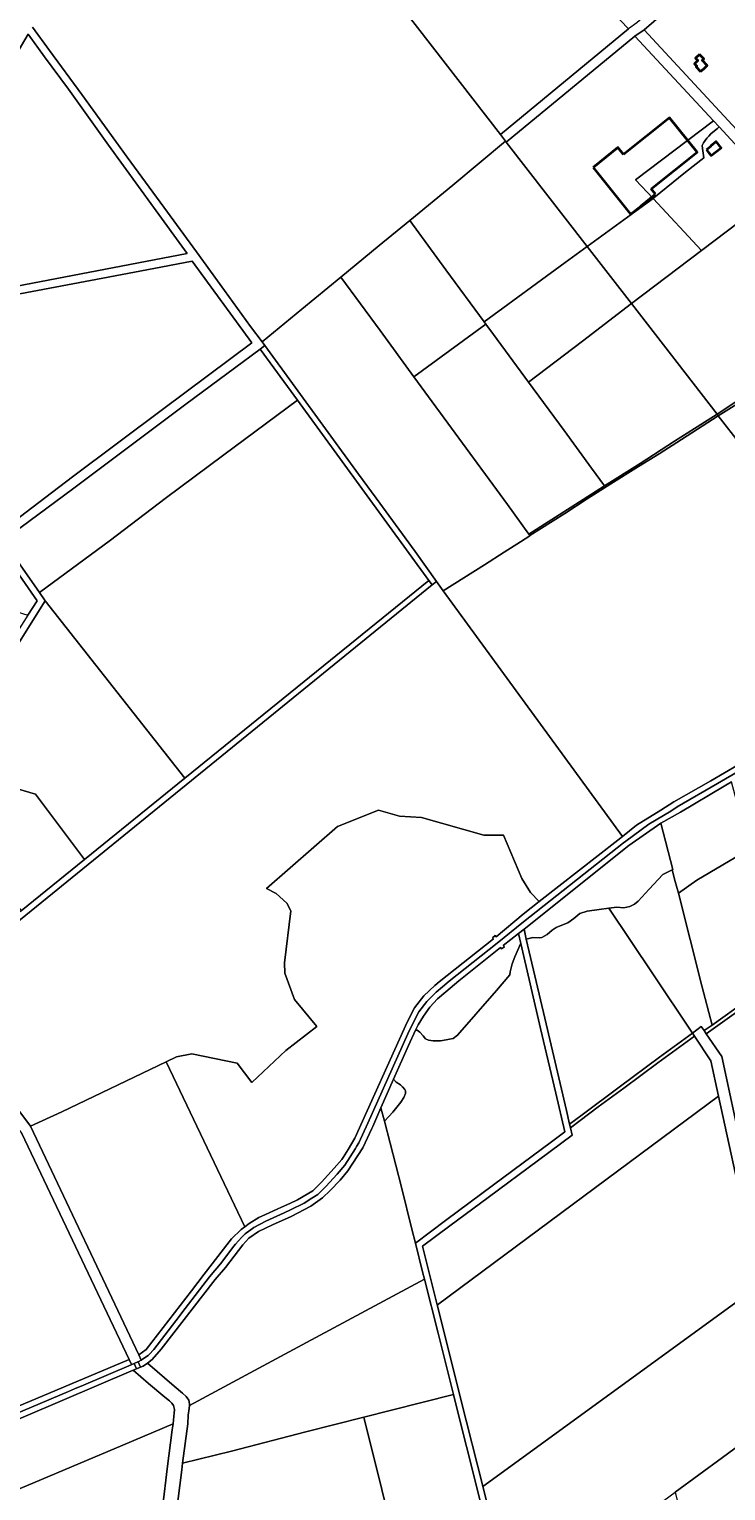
# Model space of a CAD drawing. Header units: metres. Extents: x 152747 to 157233, y 373738 to 378734.
# Tile 21 of 29: x 154258 to 154981, y 375443 to 376961. Entities that reach past the tile are written whole.
import ezdxf
from ezdxf.enums import TextEntityAlignment as Align

# ---------------------------------------------------------------- set-up
doc = ezdxf.new("R2010")
doc.units = ezdxf.units.M
for name, color, linetype, lineweight in [('B-XX-KG-GRENS_PERCEEL-GV', 150, 'Continuous', 18), ('B-XX-KG-GRENS_PERCEEL-S @ 0.001', 150, 'Continuous', 25), ('B-XX-OG-BEBOUWING-G', 7, 'Continuous', 35), ('B-XX-OG-BEBOUWING_HUISNUMMER-T18', 10, 'Continuous', 18), ('B-XX-OG-BEBOUWING_STRAATNAAM-T18', 10, 'Continuous', 18)]:
    doc.layers.add(name, color=color, linetype=linetype, lineweight=lineweight)
doc.styles.add('NLCS-ISO', font='NLCS-ISO.ttf', dxfattribs={"height": 1.8})
doc.styles.add('NLCS-ISO-M-T18', font='NLCS-ISO.ttf', dxfattribs={"height": 1.8})

# ---------------------------------------------------------------- blocks, each defined once
blk = doc.blocks.new('SKG-PERCEELNUMMER-SO')
at = {"layer": 'Defpoints'}
blk.add_point((0, 0), dxfattribs=at)
at = {"style": 'NLCS-ISO', "oblique": 10, "flags": 1}
blk.add_attdef('GEMEENTECODE', text='', height=1.8, dxfattribs=at).set_placement((0, 3), align=Align.MIDDLE_RIGHT)
at = {"style": 'NLCS-ISO', "oblique": 10}
blk.add_attdef('PERCEELNUMMER', text='', height=1.8, dxfattribs=at).set_placement((0, 0), align=Align.MIDDLE_CENTER)
at = {"style": 'NLCS-ISO', "oblique": 10, "flags": 1}
blk.add_attdef('SECTIE', text='', height=1.8, dxfattribs=at).set_placement((0, 2), align=Align.MIDDLE_LEFT)

msp = doc.modelspace()

# ---------------------------------------------------------------- linework, layer by layer
at = {"layer": 'B-XX-KG-GRENS_PERCEEL-GV'}
for points in [[(154752.895, 376843.724), (154886.333, 376953.752), (154895.863, 376960.299), (155202.955, 377225.444), (155241.848, 377259.024), (155197.288, 377317.243), (155305.631, 377388.543), (155314.49, 377394.373), (155313.886, 377395.214), (155313.034, 377396.154), (155092.302, 377639.443), (155080.677, 377647.338), (155078.608, 377649.4), (155076.086, 377651.914), (155071.975, 377644.301), (155298.696, 377396.906), (155181.425, 377320.91), (155227.75, 377261.373), (154888.348, 376967.361), (154879.838, 376961.434), (154746.923, 376851.48), (154752.262, 376844.586)], [(154334.148, 377470.371), (154296.558, 377433.088), (154433.794, 377256.901), (154439.615, 377249.372), (154631.91, 377000), (154746.923, 376851.48), (154879.838, 376961.434), (154822.451, 377021.642), (154533.818, 377325.225), (154398.433, 377468.492), (154365.916, 377503.373)], [(155339.458, 377039.65), (155202.955, 377225.444), (154895.863, 376960.299), (155013.587, 376833.348), (155023.259, 376824.612), (155032.986, 376820.072), (155042.67, 376818.564), (155050.779, 376821.617), (155059.659, 376826.433), (155068.068, 376832.407)], [(154096.602, 376671.677), (154096.266, 376676.701), (154097.212, 376682.017), (154120.753, 376721.877), (154151.999, 376775.783), (154186.223, 376834.776), (154234.324, 376918.032), (154256.532, 376955.86), (154273.548, 376932.236), (154298.372, 376898.452), (154339.94, 376840.557), (154386.822, 376775.944), (154421.822, 376727.924), (154362.039, 376716.537), (154252.152, 376695.434), (154161.509, 376678.083), (154120.327, 376670.344), (154097.144, 376666.009)], [(154421.822, 376727.924), (154386.822, 376775.944), (154339.94, 376840.557), (154298.372, 376898.452), (154273.548, 376932.236), (154256.532, 376955.86), (154234.324, 376918.032), (154186.223, 376834.776), (154151.999, 376775.783), (154120.753, 376721.877), (154097.212, 376682.017), (154096.266, 376676.701), (154096.602, 376671.677), (154097.144, 376666.009), (154120.327, 376670.344), (154161.509, 376678.083), (154252.152, 376695.434), (154362.039, 376716.537)], [(154752.895, 376843.724), (154836.926, 376735.255), (154905.221, 376785.192), (154887.157, 376804.627), (154968.035, 376865.737), (154886.333, 376953.752)], [(154905.221, 376785.192), (154905.999, 376785.761), (154939.057, 376812.29), (154957.947, 376827.463), (154956.491, 376837.159), (154956.394, 376840.096), (154957.675, 376842.812), (154959.388, 376845.296), (154961.145, 376847.594), (154963.114, 376849.919), (154965.116, 376852.084), (154967.366, 376854.072), (154972.096, 376857.85), (154973.96, 376859.378), (154968.035, 376865.737), (154887.157, 376804.627)], [(155034.967, 376791.269), (155006.417, 376824.163), (154973.96, 376859.378), (154972.096, 376857.85), (154967.366, 376854.072), (154965.116, 376852.084), (154963.114, 376849.919), (154961.145, 376847.594), (154959.388, 376845.296), (154957.675, 376842.812), (154956.394, 376840.096), (154956.491, 376837.159), (154957.947, 376827.463), (154939.057, 376812.29), (154905.999, 376785.761), (154905.221, 376785.192), (154955.438, 376731.164)], [(154752.895, 376843.724), (154752.262, 376844.586), (154697.367, 376799.049), (154652.655, 376762.299), (154690.065, 376711.038), (154729.894, 376656.912), (154813.972, 376718.471), (154836.926, 376735.255)], [(154955.438, 376731.164), (154882.918, 376675.865), (154971.801, 376561.085), (154994.451, 376576.078), (155151.249, 376632.169), (155094.268, 376710.825), (155034.967, 376791.269)], [(154905.221, 376785.192), (154836.926, 376735.255), (154882.918, 376675.865), (154955.438, 376731.164)], [(154731.597, 376654.598), (154729.894, 376656.912), (154690.065, 376711.038), (154652.655, 376762.299), (154621.015, 376736.23), (154581.27, 376703.506), (154621.893, 376648.049), (154656.935, 376599.944)], [(154813.972, 376718.471), (154729.894, 376656.912), (154731.597, 376654.598), (154739.547, 376643.795), (154775.957, 376594.263), (154831.876, 376636.994), (154882.918, 376675.865), (154836.926, 376735.255)], [(155425.312, 376729.772), (155397.182, 376720.071), (155151.249, 376632.169), (154994.451, 376576.078), (154971.801, 376561.085), (154972.999, 376559.538), (154997.68, 376575.065), (155152.173, 376630.603), (155422.191, 376726.857)], [(154097.314, 376653.669), (154097.265, 376657.849), (154133.637, 376664.374), (154174.315, 376672.046), (154242.405, 376684.941), (154321.471, 376699.941), (154379.643, 376710.951), (154426.979, 376719.893), (154488.702, 376635.038), (154397.312, 376567.034), (154302.591, 376496.006), (154226.621, 376438.22), (154210.928, 376461.505), (154180.991, 376506.094), (154162.99, 376533.359), (154138.604, 376569.579), (154117.31, 376601.145), (154106.465, 376617.506), (154105.469, 376619.465), (154100.716, 376631.117), (154098.574, 376641.981)], [(154488.702, 376635.038), (154426.979, 376719.893), (154379.643, 376710.951), (154321.471, 376699.941), (154242.405, 376684.941), (154174.315, 376672.046), (154133.637, 376664.374), (154097.265, 376657.849), (154097.314, 376653.669), (154098.574, 376641.981), (154100.716, 376631.117), (154105.469, 376619.465), (154106.465, 376617.506), (154117.31, 376601.145), (154138.604, 376569.579), (154162.99, 376533.359), (154180.991, 376506.094), (154210.928, 376461.505), (154226.621, 376438.22), (154302.591, 376496.006), (154397.312, 376567.034)], [(155337.772, 376475.126), (155363.67, 376500), (155407.29, 376540.816), (155486.353, 376614.796), (155476.814, 376642.703), (155470.975, 376672.909), (155457.429, 376700.509), (155422.191, 376726.857), (155152.173, 376630.603), (154997.68, 376575.065), (154972.999, 376559.538), (155019.1, 376500), (155096.225, 376400.044), (155095.73, 376403.26), (155109.221, 376413.802), (155271.451, 376513.612), (155282.73, 376516.24), (155297.62, 376517.14), (155307.893, 376516.77), (155326.122, 376487.534), (155329.572, 376481.916), (155331.5, 376477.13), (155333.753, 376471.266)], [(154776.407, 376436.42), (154754.259, 376467.439), (154656.935, 376599.944), (154621.893, 376648.049), (154581.27, 376703.506), (154540.728, 376670.144), (154499.37, 376636.346), (154502.25, 376632.397), (154533.769, 376589.169), (154599.448, 376498.708), (154617.787, 376473.702), (154658.166, 376418.459), (154680.423, 376387.463), (154687.522, 376377.722), (154730.266, 376404.494), (154750.606, 376417.658), (154767.559, 376428.529), (154777.193, 376434.834), (154777.431, 376434.986)], [(154775.957, 376594.263), (154812.873, 376544.136), (154841.35, 376505.032), (154854.929, 376486.525), (154891.763, 376509.911), (154927.411, 376532.889), (154971.801, 376561.085), (154882.918, 376675.865), (154831.876, 376636.994)], [(154731.597, 376654.598), (154656.935, 376599.944), (154754.259, 376467.439), (154776.407, 376436.42), (154820.122, 376464.382), (154854.929, 376486.525), (154841.35, 376505.032), (154812.873, 376544.136), (154775.957, 376594.263), (154739.547, 376643.795)], [(154497.277, 376628.709), (154420.28, 376571.607), (154359.276, 376525.926), (154302.551, 376483.085), (154230.633, 376429.771), (154268.326, 376375.743), (154342.033, 376430.383), (154398.922, 376473.348), (154459.605, 376518.788), (154536.078, 376575.501)], [(154675.917, 376383.735), (154680.423, 376387.463), (154658.166, 376418.459), (154617.787, 376473.702), (154599.448, 376498.708), (154533.769, 376589.169), (154502.25, 376632.397), (154497.277, 376628.709), (154536.078, 376575.501), (154672.472, 376388.46)], [(154274.171, 376367.365), (154419.179, 376183.158), (154672.472, 376388.46), (154536.078, 376575.501), (154459.605, 376518.788), (154398.922, 376473.348), (154342.033, 376430.383), (154268.326, 376375.743)], [(154971.801, 376561.085), (154927.411, 376532.889), (154891.763, 376509.911), (154854.929, 376486.525), (154820.122, 376464.382), (154776.407, 376436.42), (154777.431, 376434.986), (154813.674, 376458.097), (154837.013, 376473.073), (154861.432, 376488.723), (154890.008, 376506.584), (154911.455, 376520.058), (154934.645, 376534.768), (154972.999, 376559.538)], [(154256.375, 376352.523), (154265.837, 376367.408), (154225.263, 376425.765), (154201.929, 376461.669), (154154.855, 376530.705), (154147.482, 376541.104), (154056.285, 376414.528)], [(154274.171, 376367.365), (154268.326, 376375.743), (154230.633, 376429.771), (154225.263, 376425.765), (154265.837, 376367.408), (154256.375, 376352.523), (154252.012, 376345.659), (154157.786, 376197.423), (154152.735, 376189.476), (154066.459, 376053.746), (154061.719, 376046.289), (154070.443, 376047.957), (154074.244, 376048.684), (154152.926, 376174.058), (154166.142, 376195.129)], [(154672.472, 376388.46), (154419.179, 376183.158), (154314.975, 376098.699), (154249.262, 376045.436), (154229.119, 376029.11), (154152.102, 375966.921), (154155.263, 375960.333), (154222.43, 376015.247), (154675.917, 376383.735)], [(154274.171, 376367.365), (154166.142, 376195.129), (154264.346, 376166.331), (154314.975, 376098.699), (154419.179, 376183.158)], [(154152.926, 376174.058), (154249.262, 376045.436), (154314.975, 376098.699), (154264.346, 376166.331), (154166.142, 376195.129)], [(154925.639, 376088.239), (154925.262, 376088.043), (154928.384, 376075.9), (154931.514, 376063.575), (154950.877, 376076.994), (155004.585, 376108.923), (154990.328, 376165.078), (154986.734, 376179.233), (154978.959, 376174.605), (154933.87, 376147.928), (154913.479, 376136.242)], [(154583.464, 375789.138), (154588.721, 375797.529), (154595.567, 375809.07), (154650.111, 375929.539), (154657.611, 375944.721), (154667.475, 375956.935), (154678.608, 375967.909), (154683.324, 375971.594), (154739.675, 376016.099), (154738.622, 376017.342), (154741.373, 376019.645), (154742.409, 376018.409), (154770.39, 376041.722), (154787.154, 376055.088), (154778.163, 376064.466), (154768.983, 376078.769), (154750.063, 376123.939), (154729.651, 376123.856), (154664.762, 376142.329), (154642.032, 376143.717), (154620.117, 376149.924), (154577.87, 376132.82), (154503.872, 376068.365), (154514.079, 376063.254), (154525.2, 376053.166), (154529.397, 376045.401), (154522.744, 375991.223), (154523.04, 375980.638), (154533.063, 375953.312), (154556.125, 375925.01), (154524.094, 375900.411), (154488.692, 375867.056), (154473.565, 375887.247), (154426.466, 375896.7), (154410.741, 375893.762), (154400.018, 375888.655), (154481.479, 375717.187), (154481.54, 375717.232), (154486.017, 375720.566), (154496.126, 375726.698), (154503.037, 375729.93), (154514.977, 375735.513), (154519.584, 375737.54), (154528.066, 375741.273), (154536.304, 375745.091), (154552.105, 375754.557), (154560.949, 375763.364), (154574.392, 375777.917), (154582.244, 375787.191)], [(154925.639, 376088.239), (154913.479, 376136.242), (154880.236, 376113.208), (154771.374, 376026.337), (154773.554, 376016.007), (154780.561, 376017.671), (154787.15, 376017.379), (154789.905, 376017.617), (154795.474, 376020.551), (154800.454, 376025.264), (154804.54, 376027.905), (154810.631, 376030.524), (154816.965, 376032.76), (154822.991, 376037.436), (154829.228, 376042.46), (154836.818, 376045.007), (154849.182, 376046.812), (154859.454, 376048.099), (154867.53, 376049.21), (154875.08, 376048.28), (154881.18, 376049.78), (154886, 376052.25), (154889.87, 376055.41), (154901.14, 376067.77), (154915.55, 376082.99), (154925.262, 376088.043)], [(155037.864, 375977.851), (155004.585, 376108.923), (154950.877, 376076.994), (154931.514, 376063.575), (154955.979, 375967.249), (154966.766, 375926.46)], [(154946.165, 375918.396), (154955.352, 375925.244), (154958.299, 375920.884), (154966.766, 375926.46), (154955.979, 375967.249), (154931.514, 376063.575), (154928.384, 376075.9), (154925.262, 376088.043), (154915.55, 376082.99), (154901.14, 376067.77), (154889.87, 376055.41), (154886, 376052.25), (154881.18, 376049.78), (154875.08, 376048.28), (154867.53, 376049.21), (154859.454, 376048.099), (154904.933, 375979.976)], [(154374.031, 375578.515), (154371.409, 375584.052), (154259.101, 375821.802), (154155.263, 375960.333), (154152.102, 375966.921), (154148.439, 375963.964), (154103.612, 376023.768), (154070.443, 376047.957), (154065.766, 376037.169), (154091.477, 376022.817), (154099.629, 376014.702), (154176.015, 375909.033), (154179.862, 375904.289), (154181.739, 375902.514), (154190.476, 375893.294), (154247.747, 375817.053), (154249.992, 375814.064), (154361.596, 375579.393), (154364.028, 375574.282), (154364.149, 375573.989), (154366.756, 375575.162), (154370.54, 375576.861), (154370.9, 375577.022)], [(154946.165, 375918.396), (154904.933, 375979.976), (154859.454, 376048.099), (154849.182, 376046.812), (154836.818, 376045.007), (154829.228, 376042.46), (154822.991, 376037.436), (154816.965, 376032.76), (154810.631, 376030.524), (154804.54, 376027.905), (154800.454, 376025.264), (154795.474, 376020.551), (154789.905, 376017.617), (154787.15, 376017.379), (154780.561, 376017.671), (154773.554, 376016.007), (154792.853, 375933.664), (154815.26, 375837.808), (154818.564, 375823.863), (154831.585, 375833.316), (154870.191, 375862.138), (154911.967, 375893.453)], [(154765.758, 376021.855), (154749.791, 376009.375), (154750.918, 376007.883), (154748.106, 376005.78), (154747.059, 376007.159), (154703.793, 375972.669), (154690.079, 375961.351), (154681.466, 375953.962), (154673.564, 375945.194), (154666.811, 375935.971), (154661.383, 375926.781), (154658.791, 375921.206), (154660.532, 375921.241), (154663.333, 375919.196), (154666.496, 375915.391), (154669.138, 375912.493), (154672.168, 375911.023), (154677.117, 375910.177), (154684.508, 375910.232), (154690.438, 375911.405), (154694.136, 375912.025), (154697.659, 375912.75), (154702.252, 375916.035), (154742.607, 375962.45), (154756.735, 375978.978), (154756.935, 375982.062), (154758.943, 375990.109), (154761.664, 375997.371), (154765.504, 376006.094), (154767.766, 376011.021), (154767.992, 376011.243)], [(154635.785, 375870.403), (154638.741, 375867.434), (154643.249, 375864.48), (154645.249, 375862.681), (154647.665, 375859.801), (154648.271, 375858.249), (154648.299, 375855.739), (154646.719, 375851.351), (154643.517, 375846.635), (154635.209, 375836.212), (154631.1, 375831.567), (154626.604, 375826.999), (154644.275, 375758.181), (154654.881, 375714.654), (154658.504, 375700.275), (154689.724, 375723.534), (154739.789, 375760.648), (154799.975, 375805.506), (154813.702, 375815.719), (154804.432, 375856.006), (154788.445, 375923.173), (154767.992, 376011.243), (154767.766, 376011.021), (154765.504, 376006.094), (154761.664, 375997.371), (154758.943, 375990.109), (154756.935, 375982.062), (154756.735, 375978.978), (154742.607, 375962.45), (154702.252, 375916.035), (154697.659, 375912.75), (154694.136, 375912.025), (154690.438, 375911.405), (154684.508, 375910.232), (154677.117, 375910.177), (154672.168, 375911.023), (154669.138, 375912.493), (154666.496, 375915.391), (154663.333, 375919.196), (154660.532, 375921.241), (154658.791, 375921.206), (154651.426, 375905.365)], [(155086.634, 376008.085), (154960.54, 375917.593), (154976.491, 375894.097), (154997.791, 375795.724), (155121.125, 375846.173)], [(154948.139, 375915.24), (154910.268, 375887.505), (154874.785, 375860.965), (154848.41, 375841.586), (154829.567, 375827.587), (154819.469, 375820.041), (154821.277, 375812.409), (154786.269, 375786.351), (154734.154, 375747.635), (154694.379, 375718.191), (154665.921, 375697.07), (154674.91, 375661.113), (154681.335, 375635.999), (154681.379, 375636.031), (154973.29, 375852.783), (154965.238, 375889.621)], [(154948.139, 375915.24), (154946.165, 375918.396), (154911.967, 375893.453), (154870.191, 375862.138), (154831.585, 375833.316), (154818.564, 375823.863), (154819.469, 375820.041), (154829.567, 375827.587), (154848.41, 375841.586), (154874.785, 375860.965), (154910.268, 375887.505)], [(154481.479, 375717.187), (154400.018, 375888.655), (154291.688, 375836.488), (154259.101, 375821.802), (154371.409, 375584.052), (154378.973, 375589.605), (154426.156, 375650.77), (154439.303, 375667.812), (154453.523, 375686.246), (154462.87, 375698.362), (154467.846, 375704.813), (154477.825, 375714.465)], [(154626.604, 375826.999), (154631.1, 375831.567), (154635.209, 375836.212), (154643.517, 375846.635), (154646.719, 375851.351), (154648.299, 375855.739), (154648.271, 375858.249), (154647.665, 375859.801), (154645.249, 375862.681), (154643.249, 375864.48), (154638.741, 375867.434), (154635.785, 375870.403), (154622.677, 375840.604)], [(155016.288, 375656.937), (155016.09, 375657.695), (155002.047, 375721.225), (154973.29, 375852.783), (154681.379, 375636.031), (154681.335, 375635.999), (154685.43, 375619.995), (154706.129, 375536.401), (154728.542, 375447.642), (154728.559, 375447.573)], [(154667.981, 375662.727), (154666.047, 375670.338), (154658.504, 375700.275), (154654.881, 375714.654), (154644.275, 375758.181), (154626.604, 375826.999), (154622.677, 375840.604), (154614.223, 375821.208), (154613.444, 375819.421), (154604.049, 375799.329), (154588.367, 375775.311), (154580.619, 375765.619), (154570.271, 375754.765), (154562.232, 375747.148), (154549.92, 375738.546), (154529.566, 375728.026), (154510.35, 375719.193), (154495.619, 375712.287), (154485.577, 375705.283), (154479.562, 375698.464), (154461.546, 375674.903), (154450.705, 375662.447), (154394.838, 375590.131), (154385.449, 375579.293), (154380.32, 375575.607), (154408.201, 375551.774), (154416.95, 375544.34), (154420.708, 375541.073), (154423.366, 375537.169), (154424.023, 375533.197), (154423.917, 375531.68), (154541.2, 375594.646)], [(154423.917, 375531.68), (154423.689, 375528.416), (154422.826, 375521.437), (154422.202, 375512.564), (154416.893, 375471.529), (154467.711, 375484.267), (154544.854, 375504.115), (154604.957, 375519.421), (154633.654, 375526.729), (154698.076, 375543.115), (154682.225, 375606.66), (154667.981, 375662.727), (154541.2, 375594.646)], [(155016.288, 375656.937), (154728.559, 375447.573), (154750.73, 375359.522), (154760.955, 375318.941), (154813.64, 375357.49), (154867.604, 375397.094), (154882.473, 375408.007), (154928.053, 375441.618), (154977.241, 375477.678), (155049.182, 375530.646), (155048.162, 375534.613), (155030.705, 375601.207), (155021.569, 375636.677)], [(154366.756, 375575.162), (154369.016, 375569.541), (154373.108, 375571.279), (154370.9, 375577.022), (154370.54, 375576.861)], [(154928.053, 375441.618), (154962.095, 375302.649), (154973.134, 375258.051), (154982.942, 375269.151), (154998.151, 375286.315), (155008.399, 375297.746), (155028.497, 375320.476), (155047.034, 375341.495), (155059.93, 375356.05), (155082.141, 375377.536), (155087.914, 375381.9), (155079.946, 375413.23), (155064.818, 375469.885), (155049.182, 375530.646), (154977.241, 375477.678)], [(154540.929, 375303.111), (154651.8, 375331.262), (154623.68, 375444.174), (154604.957, 375519.421), (154544.854, 375504.115), (154467.711, 375484.267), (154416.893, 375471.529), (154416, 375464.624), (154406.608, 375389.112), (154400.079, 375338.56), (154396.494, 375309.714), (154407.958, 375274.785), (154409.653, 375269.682), (154462.145, 375283.134)], [(154425.093, 375176.525), (154417.009, 375200.634), (154401.752, 375245.9), (154384.99, 375296.283), (154381.169, 375307.325), (154384.089, 375331.06), (154388.727, 375366.585), (154396.33, 375427.858), (154401.05, 375465.72), (154406.252, 375506.232), (154407.01, 375512.406), (154354.808, 375490.245), (154232.612, 375438.748), (154205.208, 375427.304), (154221.172, 375325.145), (154232.336, 375254.678), (154233.111, 375249.705), (154239.16, 375210.855), (154246.553, 375164.145), (154246.928, 375161.755), (154314.863, 375173.158), (154363.311, 375181.299), (154395.28, 375178.829)]]:
    msp.add_lwpolyline(points, close=True, dxfattribs=at)
for points in [[(154261.27, 376963.045), (154278.922, 376938.891), (154312.257, 376893.091), (154359.393, 376828.101), (154397.42, 376775.93), (154431.286, 376729.831), (154460.564, 376689.46), (154487.452, 376652.299), (154499.37, 376636.346), (154540.728, 376670.144), (154581.27, 376703.506), (154621.015, 376736.23), (154652.655, 376762.299), (154697.367, 376799.049), (154752.262, 376844.586), (154746.923, 376851.48), (154631.91, 377000)], [(154230.633, 376429.771), (154302.551, 376483.085), (154359.276, 376525.926), (154420.28, 376571.607), (154497.277, 376628.709), (154502.25, 376632.397), (154499.37, 376636.346), (154487.452, 376652.299), (154460.564, 376689.46), (154431.286, 376729.831), (154397.42, 376775.93), (154359.393, 376828.101), (154312.257, 376893.091), (154278.922, 376938.891), (154261.27, 376963.045)], [(155013.587, 376833.348), (154895.863, 376960.299), (154886.333, 376953.752), (154968.035, 376865.737), (154973.96, 376859.378), (155006.417, 376824.163)], [(155019.1, 376500), (154972.999, 376559.538), (154934.645, 376534.768), (154911.455, 376520.058), (154890.008, 376506.584), (154861.432, 376488.723), (154837.013, 376473.073), (154813.674, 376458.097), (154777.431, 376434.986), (154777.193, 376434.834), (154767.559, 376428.529), (154750.606, 376417.658), (154730.266, 376404.494), (154687.522, 376377.722), (154873.515, 376122.528), (154888.231, 376134.097), (154913.253, 376149.992), (154926.719, 376158.393), (154965.273, 376180.32), (155007.753, 376205.13)], [(154155.263, 375960.333), (154259.101, 375821.802), (154291.688, 375836.488), (154400.018, 375888.655), (154410.741, 375893.762), (154426.466, 375896.7), (154473.565, 375887.247), (154488.692, 375867.056), (154524.094, 375900.411), (154556.125, 375925.01), (154533.063, 375953.312), (154523.04, 375980.638), (154522.744, 375991.223), (154529.397, 376045.401), (154525.2, 376053.166), (154514.079, 376063.254), (154503.872, 376068.365), (154577.87, 376132.82), (154620.117, 376149.924), (154642.032, 376143.717), (154664.762, 376142.329), (154729.651, 376123.856), (154750.063, 376123.939), (154768.983, 376078.769), (154778.163, 376064.466), (154787.154, 376055.088), (154868.684, 376118.851), (154873.515, 376122.528), (154687.522, 376377.722), (154680.423, 376387.463), (154675.917, 376383.735), (154222.43, 376015.247)], [(155014.201, 376202.28), (154972.12, 376177.461), (154930.296, 376153.158), (154923.561, 376148.96), (154900.855, 376135.17), (154876.917, 376117.809), (154874.462, 376116.029), (154770.882, 376034.028), (154743.369, 376011.627), (154693.56, 375972.132), (154686.699, 375966.477), (154680.037, 375960.934), (154670.518, 375951.067), (154662.212, 375940.345), (154655.745, 375928.161), (154650.769, 375917.447), (154609.12, 375824.835), (154599.809, 375804.198), (154597.563, 375800.411), (154596.388, 375798.429), (154585.304, 375781.253), (154577.504, 375771.77), (154565.609, 375759.065), (154557.165, 375750.855), (154551.009, 375746.898), (154543.109, 375741.82), (154528.817, 375734.645), (154522.272, 375731.769), (154503.237, 375722.946), (154490.819, 375716.426), (154481.702, 375709.873), (154478.112, 375706.179), (154471.729, 375699.071), (154469.903, 375696.691), (154457.536, 375680.572), (154452.658, 375674.568), (154450.464, 375671.858), (154445.003, 375665.13), (154419.653, 375632.289), (154409.825, 375619.557), (154386.909, 375589.868), (154382.212, 375584.448), (154381.047, 375583.603), (154378.401, 375581.741), (154374.031, 375578.515), (154370.9, 375577.022), (154373.108, 375571.279), (154376.018, 375572.515), (154380.32, 375575.607), (154385.449, 375579.293), (154394.838, 375590.131), (154450.705, 375662.447), (154461.546, 375674.903), (154479.562, 375698.464), (154485.577, 375705.283), (154495.619, 375712.287), (154510.35, 375719.193), (154529.566, 375728.026), (154549.92, 375738.546), (154562.232, 375747.148), (154570.271, 375754.765), (154580.619, 375765.619), (154588.367, 375775.311), (154604.049, 375799.329), (154613.444, 375819.421), (154614.223, 375821.208), (154622.677, 375840.604), (154635.785, 375870.403), (154651.426, 375905.365), (154658.791, 375921.206), (154661.383, 375926.781), (154666.811, 375935.971), (154673.564, 375945.194), (154681.466, 375953.962), (154690.079, 375961.351), (154703.793, 375972.669), (154747.059, 376007.159), (154748.106, 376005.78), (154750.918, 376007.883), (154749.791, 376009.375), (154765.758, 376021.855), (154771.374, 376026.337), (154880.236, 376113.208), (154913.479, 376136.242), (154933.87, 376147.928), (154978.959, 376174.605), (154986.734, 376179.233)], [(155007.753, 376205.13), (154965.273, 376180.32), (154926.719, 376158.393), (154913.253, 376149.992), (154888.231, 376134.097), (154873.515, 376122.528), (154868.684, 376118.851), (154787.154, 376055.088), (154770.39, 376041.722), (154742.409, 376018.409), (154741.373, 376019.645), (154738.622, 376017.342), (154739.675, 376016.099), (154683.324, 375971.594), (154678.608, 375967.909), (154667.475, 375956.935), (154657.611, 375944.721), (154650.111, 375929.539), (154595.567, 375809.07), (154588.721, 375797.529), (154583.464, 375789.138), (154582.244, 375787.191), (154574.392, 375777.917), (154560.949, 375763.364), (154552.105, 375754.557), (154536.304, 375745.091), (154528.066, 375741.273), (154519.584, 375737.54), (154514.977, 375735.513), (154503.037, 375729.93), (154496.126, 375726.698), (154486.017, 375720.566), (154481.54, 375717.232), (154481.479, 375717.187), (154477.825, 375714.465), (154467.846, 375704.813), (154462.87, 375698.362), (154453.523, 375686.246), (154439.303, 375667.812), (154426.156, 375650.77), (154378.973, 375589.605), (154371.409, 375584.052), (154374.031, 375578.515), (154378.401, 375581.741), (154381.047, 375583.603), (154382.212, 375584.448), (154386.909, 375589.868), (154409.825, 375619.557), (154419.653, 375632.289), (154445.003, 375665.13), (154450.464, 375671.858), (154452.658, 375674.568), (154457.536, 375680.572), (154469.903, 375696.691), (154471.729, 375699.071), (154478.112, 375706.179), (154481.702, 375709.873), (154490.819, 375716.426), (154503.237, 375722.946), (154522.272, 375731.769), (154528.817, 375734.645), (154543.109, 375741.82), (154551.009, 375746.898), (154557.165, 375750.855), (154565.609, 375759.065), (154577.504, 375771.77), (154585.304, 375781.253), (154596.388, 375798.429), (154597.563, 375800.411), (154599.809, 375804.198), (154609.12, 375824.835), (154650.769, 375917.447), (154655.745, 375928.161), (154662.212, 375940.345), (154670.518, 375951.067), (154680.037, 375960.934), (154686.699, 375966.477), (154693.56, 375972.132), (154743.369, 376011.627), (154770.882, 376034.028), (154874.462, 376116.029), (154876.917, 376117.809), (154900.855, 376135.17), (154923.561, 376148.96), (154930.296, 376153.158), (154972.12, 376177.461), (155014.201, 376202.28)], [(154750.73, 375359.522), (154728.559, 375447.573), (154728.542, 375447.642), (154706.129, 375536.401), (154685.43, 375619.995), (154681.335, 375635.999), (154674.91, 375661.113), (154665.921, 375697.07), (154694.379, 375718.191), (154734.154, 375747.635), (154786.269, 375786.351), (154821.277, 375812.409), (154819.469, 375820.041), (154818.564, 375823.863), (154815.26, 375837.808), (154792.853, 375933.664), (154773.554, 376016.007), (154771.374, 376026.337), (154765.758, 376021.855), (154767.992, 376011.243), (154788.445, 375923.173), (154804.432, 375856.006), (154813.702, 375815.719), (154799.975, 375805.506), (154739.789, 375760.648), (154689.724, 375723.534), (154658.504, 375700.275), (154666.047, 375670.338), (154667.981, 375662.727), (154682.225, 375606.66), (154698.076, 375543.115), (154701.969, 375527.509), (154711.561, 375488.989), (154726.128, 375431.262)], [(155037.864, 375977.851), (154966.766, 375926.46), (154958.299, 375920.884), (154960.54, 375917.593), (155086.634, 376008.085)], [(154997.791, 375795.724), (154976.491, 375894.097), (154960.54, 375917.593), (154958.299, 375920.884), (154955.352, 375925.244), (154946.165, 375918.396), (154948.139, 375915.24), (154965.238, 375889.621), (154973.29, 375852.783), (155002.047, 375721.225)], [(154224.779, 375521.718), (154361.596, 375579.393), (154249.992, 375814.064)], [(154217.868, 375505.351), (154365.661, 375568.116), (154369.016, 375569.541), (154366.756, 375575.162), (154364.149, 375573.989), (154363.627, 375573.758), (154313.954, 375552.735), (154304.738, 375548.835), (154298.361, 375546.136), (154221.322, 375513.532)], [(154221.322, 375513.532), (154298.361, 375546.136), (154304.738, 375548.835), (154313.954, 375552.735), (154363.627, 375573.758), (154364.149, 375573.989), (154364.028, 375574.282), (154361.596, 375579.393), (154224.779, 375521.718)], [(154406.608, 375389.112), (154416, 375464.624), (154416.893, 375471.529), (154422.202, 375512.564), (154422.826, 375521.437), (154423.689, 375528.416), (154423.917, 375531.68), (154424.023, 375533.197), (154423.366, 375537.169), (154420.708, 375541.073), (154416.95, 375544.34), (154408.201, 375551.774), (154380.32, 375575.607), (154376.018, 375572.515), (154373.108, 375571.279), (154369.016, 375569.541), (154365.661, 375568.116), (154381.635, 375554.397), (154398.573, 375540.315), (154403.342, 375536.308), (154405.661, 375534.171), (154407.472, 375531.413), (154408.483, 375527.546), (154408.31, 375523.649), (154407.548, 375516.793), (154407.01, 375512.406), (154406.252, 375506.232), (154401.05, 375465.72), (154396.33, 375427.858)], [(154232.612, 375438.748), (154354.808, 375490.245), (154407.01, 375512.406), (154407.548, 375516.793), (154408.31, 375523.649), (154408.483, 375527.546), (154407.472, 375531.413), (154405.661, 375534.171), (154403.342, 375536.308), (154398.573, 375540.315), (154381.635, 375554.397), (154365.661, 375568.116), (154217.868, 375505.351)], [(154726.128, 375431.262), (154711.561, 375488.989), (154701.969, 375527.509), (154698.076, 375543.115), (154633.654, 375526.729), (154604.957, 375519.421), (154623.68, 375444.174), (154651.8, 375331.262)]]:
    msp.add_lwpolyline(points, dxfattribs=at)
at = {"layer": 'B-XX-OG-BEBOUWING-G'}
for points in [[(154953.533, 376934.793), (154949.324, 376930.884), (154951.785, 376928.245), (154948.332, 376925.044), (154950.584, 376922.625), (154949.863, 376921.934), (154954.644, 376916.804)], [(154958.303, 376920.215), (154961.448, 376923.147), (154956.361, 376928.567), (154957.934, 376930.043), (154956.934, 376931.123), (154953.533, 376934.793)], [(154954.644, 376916.804), (154958.303, 376920.215)], [(154903.455, 376795.071), (154950.931, 376833.261), (154922.174, 376869.011), (154874.72, 376830.794)], [(154874.72, 376830.794), (154868.856, 376838.083), (154843.034, 376817.312)], [(154964.969, 376839.331), (154965.069, 376839.211), (154960.809, 376835.72)], [(154960.809, 376835.72), (154963.328, 376832.632), (154965.643, 376829.718), (154969.926, 376833.221), (154970.04, 376833.081)], [(154970.04, 376833.081), (154975.87, 376837.842), (154970.799, 376844.121), (154964.969, 376839.331)], [(154843.034, 376817.312), (154882.019, 376768.845)], [(154892.878, 376777.58), (154907.842, 376789.617)], [(154907.842, 376789.617), (154903.455, 376795.071)], [(154882.019, 376768.845), (154892.878, 376777.58)]]:
    msp.add_lwpolyline(points, dxfattribs=at)

# ---------------------------------------------------------------- block references
at = {"layer": 'B-XX-KG-GRENS_PERCEEL-S @ 0.001', "xscale": 0.001, "yscale": 0.001, "zscale": 0.001}
for p, values in [((154507.53, 376910.214), {'PERCEELNUMMER': '497'}), ((154854.075, 376851.199), {'PERCEELNUMMER': '3402'}), ((154935.917, 376815.373), {'PERCEELNUMMER': '3404'}), ((154264.176, 376790.442), {'PERCEELNUMMER': '612'}), ((154962.163, 376763.434), {'PERCEELNUMMER': '3405'}), ((154745.98, 376749.296), {'PERCEELNUMMER': '1112'}), ((154889.372, 376734.276), {'PERCEELNUMMER': '3403'}), ((154662.895, 376672.259), {'PERCEELNUMMER': '501'}), ((154812.673, 376664.508), {'PERCEELNUMMER': '1113'}), ((154295.882, 376592.147), {'PERCEELNUMMER': '614'}), ((154868.992, 376569.145), {'PERCEELNUMMER': '504'}), ((154754.847, 376546.936), {'PERCEELNUMMER': '502'}), ((154569.985, 376534.495), {'PERCEELNUMMER': '868'}), ((154640.699, 376535.832), {'PERCEELNUMMER': '500'}), ((154375.551, 376500), {'PERCEELNUMMER': '905'}), ((154870.985, 376495.825), {'PERCEELNUMMER': '505'}), ((154476.654, 376377.757), {'PERCEELNUMMER': '906'}), ((154960.945, 376301.05), {'PERCEELNUMMER': '506'}), ((154301.521, 376220.929), {'PERCEELNUMMER': '867'}), ((154408.988, 376171.106), {'PERCEELNUMMER': '32'}), ((154887.865, 376121.995), {'PERCEELNUMMER': '1088'}), ((154964.055, 376119.377), {'PERCEELNUMMER': '1433'}), ((154463.755, 376101.023), {'PERCEELNUMMER': '33'}), ((154862.718, 376072.995), {'PERCEELNUMMER': '1067'}), ((154918.025, 376017.088), {'PERCEELNUMMER': '283'}), ((154610.973, 375959.608), {'PERCEELNUMMER': '1054'}), ((154677.485, 375962.695), {'PERCEELNUMMER': '1055'}), ((154711.008, 375951.867), {'PERCEELNUMMER': '1064'}), ((154846.305, 375944.973), {'PERCEELNUMMER': '277'}), ((154878.185, 375865.465), {'PERCEELNUMMER': '278'}), ((154635.48, 375849.553), {'PERCEELNUMMER': '1063'}), ((154716.565, 375846.608), {'PERCEELNUMMER': '271'}), ((154843.148, 375792.839), {'PERCEELNUMMER': '1379'}), ((154378.682, 375739.543), {'PERCEELNUMMER': '1053'}), ((154547.257, 375664.984), {'PERCEELNUMMER': '1184'}), ((154868.887, 375632.675), {'PERCEELNUMMER': '1383'}), ((154370.445, 375571.645), {'PERCEELNUMMER': '464'}), ((154695.145, 375568.055), {'PERCEELNUMMER': '1085'}), ((154559.112, 375557.217), {'PERCEELNUMMER': '1185'}), ((154868.887, 375457.161), {'PERCEELNUMMER': '1384'})]:
    msp.add_blockref('SKG-PERCEELNUMMER-SO', p, dxfattribs=at).add_auto_attribs(values)

# ---------------------------------------------------------------- texts
at = {"layer": 'B-XX-OG-BEBOUWING_HUISNUMMER-T18', "style": 'NLCS-ISO-M-T18'}
for s, rotation, p in [('19', 313, (154952.874, 376923.652)), ('22-22A', 308.795, (154931.991, 376849.43)), ('20', 309.196, (154969.369, 376838.632))]:
    msp.add_text(s, height=0.0018, rotation=rotation, dxfattribs=at).set_placement(p, align=Align.MIDDLE_CENTER)
at = {"layer": 'B-XX-OG-BEBOUWING_STRAATNAAM-T18', "style": 'NLCS-ISO-M-T18'}
for s, rotation, p in [('Turfweg', 313, (154895.892, 376948.464)), ('Heerseheideweg', 39.5, (154819.843, 376905.088)), ('de Kuningen', 320.598, (154399.799, 375551.753)), ('de Kuningen', 320.598, (154399.799, 375551.753))]:
    msp.add_text(s, height=0.0018, rotation=rotation, dxfattribs=at).set_placement(p, align=Align.MIDDLE_CENTER)

doc.saveas('drawing.dxf')
